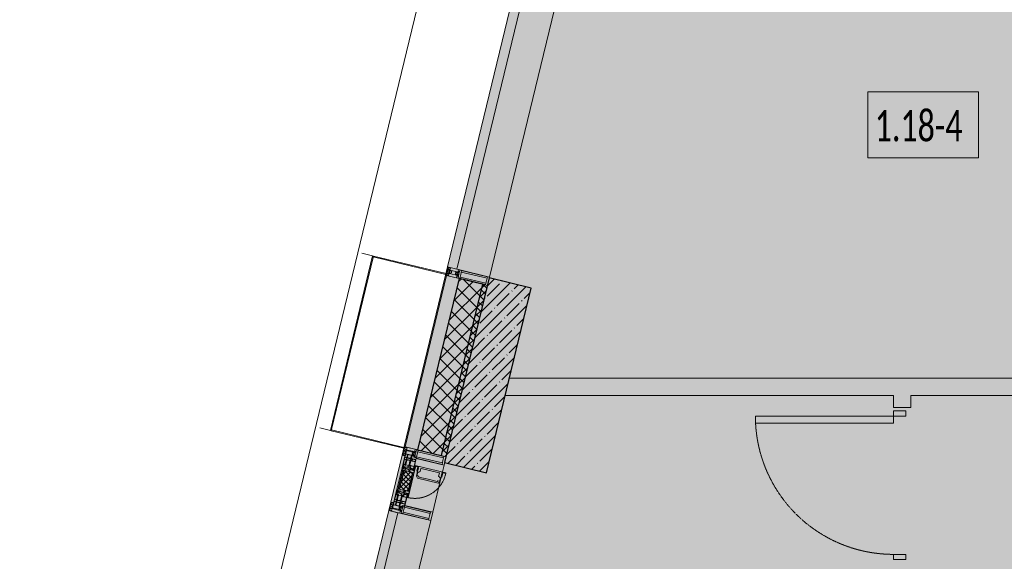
# Model space of a CAD drawing. Header units: millimetres. Extents: x -26897837 to 7466349, y -86687 to 22351.
# Tile 8 of 256: x 17719 to 23419, y -41689 to -38555. Entities that reach past the tile are written whole.
import ezdxf

# ---------------------------------------------------------------- set-up
doc = ezdxf.new("R2010")
doc.units = ezdxf.units.MM
doc.linetypes.add('-D1-02х01', pattern=[3, 2, -1])
for name, color, linetype, lineweight in [('_0', 7, 'Continuous', 13), ('A-010-A_ROOM', 7, 'Continuous', 18), ('A-200-M_WALL', 7, 'Continuous', 5), ('A-200-M_WALL_INT', 7, 'Continuous', 5), ('A-200-M_WALL_PAT', 7, 'Continuous', 5), ('A-214-M_CURT_WALL', 7, 'Continuous', 5), ('A-215-M_CURT_PANEL', 7, 'Continuous', 5), ('A-280-M_COLUMN', 7, 'Continuous', 5), ('A-314-M_WINDOW', 7, 'Continuous', 5), ('A-325-M_DOOR', 7, 'Continuous', 5), ('S-280-M_COLUMN', 7, 'Continuous', 5), ('Z-060-M_DETAIL', 7, 'Continuous', 5), ('Ограждение', 7, 'Continuous', 5), ('Поручни', 7, 'Continuous', 5)]:
    doc.layers.add(name, color=color, linetype=linetype, lineweight=lineweight)
doc.styles.add('Calibri Light_2', font='Calibri light.ttf', dxfattribs={"width": 0.7, "height": 250})

# ---------------------------------------------------------------- blocks, each defined once
blk = doc.blocks.new('System Panel - A_PAN_Glass-5794524-50_AS_Plan_13')
at = {"layer": 'A-215-M_CURT_PANEL'}
for p, q in [((925, 55), (-925, 55)), ((-925, 55), (-925, 0)), ((-925, 0), (925, 0)), ((925, 0), (925, 55))]:
    blk.add_line(p, q, dxfattribs=at)
blk = doc.blocks.new('Rectangular Mullion - R_StandardFrame_50Wx250H-3725803-50_AS_Plan_13')
at = {"layer": 'A-214-M_CURT_WALL'}
blk.add_line((-11858.8, 24972.1), (-11423.8, 26770.2), dxfattribs=at)
blk = doc.blocks.new('Rectangular Mullion - 50Wx250H-2623690-50_AS_Plan_13')
at = {"layer": 'Z-060-M_DETAIL'}
for p, q in [((-25, 65.2), (-25, 250)), ((-25, 250), (0, 250)), ((-23, 237.3), (0, 237.3)), ((-23, 237.3), (-23, 73.6)), ((-14.9, 84), (-14.9, 237.3)), ((25, 250), (0, 250)), ((23, 237.3), (0, 237.3)), ((14.9, 84), (14.9, 237.3)), ((23, 237.3), (23, 73.6)), ((25, 65.2), (25, 250)), ((-14, 65.2), (-25, 65.2)), ((0, 84), (-23, 84)), ((-0.5, 73.6), (-23, 73.6)), ((-14, 71.3), (-14, 65.2)), ((-10, 71.3), (-14, 71.3)), ((-10, 53), (-10, 71.3)), ((-7, 65.2), (-5.9, 67.3)), ((-7, 65.2), (-7, 54.7)), ((-4.1, 67.3), (-5.9, 67.3)), ((-4.1, 67.3), (-2.9, 65.1)), ((-2.9, 65.1), (-2.9, 54.6)), ((0, 84), (23, 84)), ((0.5, 73.6), (23, 73.6)), ((4.1, 67.3), (2.9, 65.1)), ((2.9, 65.1), (2.9, 54.6)), ((4.1, 67.3), (5.9, 67.3)), ((7, 65.2), (5.9, 67.3)), ((7, 65.2), (7, 54.7)), ((10, 71.3), (14, 71.3)), ((10, 53), (10, 71.3)), ((14, 71.3), (14, 65.2)), ((14, 65.2), (25, 65.2)), ((-23.8, 14.6), (-25, 14.2)), ((-25, 0), (-25, 14.2)), ((-22.3, 17), (-23.8, 17)), ((-23.8, 17), (-23.8, 14.6)), ((-22.5, 10.6), (-23.8, 14.6)), ((-22.5, 10.6), (-23.7, 9.9)), ((-23.7, 1.3), (-23.7, 9.9)), ((-23.7, 1.3), (-11.8, 1.3)), ((-23.2, 10.2), (-22.5, 8)), ((-22.5, 8), (-22.5, 4.5)), ((-21.3, 4.5), (-22.5, 4.5)), ((-22.3, 17), (-22.3, 16)), ((-22.3, 16), (-21.3, 16)), ((-19, 17.6), (-21.3, 16)), ((-21.3, 4.5), (-21.3, 6.5)), ((-21.3, 6.5), (-14.2, 6.5)), ((-18.4, 16.6), (-19, 17.6)), ((-7.4, 16.6), (-18.4, 16.6)), ((-14.2, 6.5), (-14.2, 4.5)), ((-13.2, 4.5), (-14.2, 4.5)), ((-13.2, 4.5), (-12.2, 7.2)), ((-12.7, 7.6), (-11.3, 11.4)), ((-12.7, 7.6), (-11.8, 6.9)), ((-12.2, 9), (-12.2, 14.8)), ((-12.2, 14.8), (0, 14.8)), ((-11.8, 1.3), (-11.8, 6.9)), ((-10.5, 11.2), (-11.3, 11.4)), ((-10.5, 1.5), (-10.5, 11.2)), ((-4.8, 1.5), (-10.5, 1.5)), ((-8.7, 53), (-10, 53)), ((-10, 53), (-10, 17)), ((-10, 17), (-7.5, 17)), ((-8.7, 53), (-7, 54.7)), ((-8.5, 23), (-1.5, 30)), ((-8.5, 18.5), (-8.5, 23)), ((-7.5, 18.5), (-8.5, 18.5)), ((-7.5, 17), (-7.5, 18.5)), ((-7.4, 18), (-7.4, 16.6)), ((-2.6, 18), (-7.4, 18)), ((0, 8), (-4.8, 8)), ((-4.8, 1.5), (-4.8, 8)), ((-1.3, 53), (-2.9, 54.6)), ((-2.6, 18), (-2.6, 16.8)), ((-2.6, 16.8), (0, 16.8)), ((-1.5, 30), (0, 30)), ((0, 53), (-1.3, 53)), ((0, 53), (1.3, 53)), ((1.5, 30), (0, 30)), ((2.6, 16.8), (0, 16.8)), ((0, 14.8), (0, 16.8)), ((0, 14.8), (0, 16.8)), ((12.2, 14.8), (0, 14.8)), ((0, 0), (0, 8)), ((0, 8), (4.8, 8)), ((0, 0), (0, 8)), ((1.3, 53), (2.9, 54.6)), ((8.5, 23), (1.5, 30)), ((2.6, 18), (2.6, 16.8)), ((2.6, 18), (7.4, 18)), ((4.8, 1.5), (4.8, 8)), ((4.8, 1.5), (10.5, 1.5)), ((8.7, 53), (7, 54.7)), ((7.4, 18), (7.4, 16.6)), ((7.4, 16.6), (18.4, 16.6)), ((7.5, 18.5), (8.5, 18.5)), ((7.5, 17), (7.5, 18.5)), ((10, 17), (7.5, 17)), ((8.5, 18.5), (8.5, 23)), ((8.7, 53), (10, 53)), ((10, 53), (10, 17)), ((10.5, 11.2), (11.3, 11.4)), ((10.5, 1.5), (10.5, 11.2)), ((12.7, 7.6), (11.3, 11.4)), ((12.7, 7.6), (11.8, 6.9)), ((11.8, 1.3), (11.8, 6.9)), ((23.7, 1.3), (11.8, 1.3)), ((12.2, 9), (12.2, 14.8)), ((13.2, 4.5), (12.2, 7.2)), ((13.2, 4.5), (14.2, 4.5)), ((21.3, 6.5), (14.2, 6.5)), ((14.2, 6.5), (14.2, 4.5)), ((18.4, 16.6), (19, 17.6)), ((19, 17.6), (21.3, 16)), ((22.3, 16), (21.3, 16)), ((21.3, 4.5), (21.3, 6.5)), ((21.3, 4.5), (22.5, 4.5)), ((22.3, 17), (22.3, 16)), ((22.3, 17), (23.8, 17)), ((22.5, 10.6), (23.8, 14.6)), ((22.5, 10.6), (23.7, 9.9)), ((23.2, 10.2), (22.5, 8)), ((22.5, 8), (22.5, 4.5)), ((23.7, 1.3), (23.7, 9.9)), ((23.8, 17), (23.8, 14.6)), ((23.8, 14.6), (25, 14.2)), ((25, 0), (25, 14.2)), ((-25, 0), (0, 0)), ((25, 0), (0, 0))]:
    blk.add_line(p, q, dxfattribs=at)
for centre, start, end in [((-0.5, 73.1), 360, 90), ((0.5, 73.1), 90, 180)]:
    blk.add_arc(centre, 0.5, start, end, dxfattribs=at)
blk = doc.blocks.new('Rectangular Mullion - R_StandardFrame_50Wx250H-3812575-50_AS_Plan_13')
at = {"layer": 'A-214-M_CURT_WALL', "lineweight": 9}
for p, q in [((-50, -250), (-50, 0)), ((-50, 0), (0, 0)), ((0, 0), (0, -250)), ((0, -250), (-50, -250))]:
    blk.add_line(p, q, dxfattribs=at)
blk = doc.blocks.new('A_PAN_Створка - 383мм-V40-50_AS_Plan_13')
at = {"layer": 'A-215-M_CURT_PANEL'}
h = blk.add_hatch(dxfattribs=at)
h.set_pattern_fill('FP_44', color=256, style=0, pattern_type=2)
h.set_pattern_definition([(328.6, (-3723.403, -17648.281), (10.420193, 17.071016), []), (58.6, (-3723.403, -17648.281), (-17.071016, 10.420193), [])])
h.paths.add_polyline_path([(-54.6, -81.8), (-53.6, -82.7), (54.6, -81.8), (54.6, -63.4), (57.2, -60.8), (57.2, -36.4), (54.9, -34.1), (54.5, -31.8), (-54.5, -31.8), (-54.9, -34.1), (-57.2, -36.4), (-57.2, -60.8), (-54.6, -63.4)])
at = {"layer": 'A-314-M_WINDOW'}
for p, q in [((-67.9, -17), (-171, -17)), ((-171, -17), (-171, -57)), ((-171, -18.5), (-153.5, -18.5)), ((-171, -55.5), (-152, -55.5)), ((-153.5, -18.5), (-152, -20)), ((-152, -20), (-152, -73.5)), ((-150.5, -17), (-150.5, -29.4)), ((-132.4, -18.6), (-150.5, -18.6)), ((-150.5, -29.4), (-132.4, -29.4)), ((-150.5, -33.6), (-150.5, -68)), ((-136.3, -33.6), (-150.5, -33.6)), ((-136.4, -52.4), (-150.5, -52.4)), ((-150.5, -56.6), (-132.4, -56.6)), ((-137.2, -31), (-135.8, -35)), ((-132.5, -31), (-137.2, -31)), ((-137.2, -54.8), (-135.8, -50.8)), ((-132.5, -54.8), (-137.2, -54.8)), ((-132.1, -36.8), (-135.8, -35)), ((-132.1, -49), (-135.8, -50.8)), ((-132.5, -31.9), (-133.4, -33.7)), ((-133.4, -33.7), (-130.1, -35.3)), ((-133.4, -52), (-130.1, -50.4)), ((-132.5, -53.8), (-133.4, -52)), ((-132.5, -31.9), (-132.5, -31)), ((-132.5, -53.8), (-132.5, -54.8)), ((-132.4, -29.4), (-132.4, -18.6)), ((-132.4, -56.6), (-132.4, -82.5)), ((-132.1, -49), (-132.1, -36.8)), ((-131, -18.2), (-131, -29.5)), ((-120.8, -18.2), (-131, -18.2)), ((-131, -29.5), (-120.8, -29.5)), ((-131, -30.9), (-131, -33)), ((-120.8, -30.9), (-131, -30.9)), ((-129.4, -34.6), (-131, -33)), ((-129.4, -51.1), (-131, -52.7)), ((-131, -55.1), (-131, -52.7)), ((-120.8, -55.1), (-131, -55.1)), ((-131, -56.5), (-131, -62.6)), ((-131, -56.5), (-120.8, -56.5)), ((-130.1, -35.3), (-129.4, -34.6)), ((-130.1, -35.3), (-130.1, -50.4)), ((-130.1, -50.4), (-129.4, -51.1)), ((-122.4, -34.6), (-120.8, -33)), ((-121.7, -35.3), (-122.4, -34.6)), ((-121.7, -50.4), (-122.4, -51.1)), ((-122.4, -51.1), (-120.8, -52.7)), ((-118.4, -33.7), (-121.7, -35.3)), ((-121.7, -35.3), (-121.7, -50.4)), ((-118.4, -52), (-121.7, -50.4)), ((-120.8, -18.2), (-120.8, -29.5)), ((-120.8, -30.9), (-120.8, -33)), ((-120.8, -55.1), (-120.8, -52.7)), ((-120.8, -56.5), (-120.8, -62.6)), ((-119.7, -36.8), (-115.9, -35)), ((-119.7, -49), (-119.7, -36.8)), ((-119.7, -49), (-115.9, -50.8)), ((-119.3, -18.6), (-92.5, -18.6)), ((-119.3, -29.4), (-119.3, -18.6)), ((-92.5, -29.4), (-119.3, -29.4)), ((-119.3, -31), (-114.6, -31)), ((-119.3, -31.9), (-119.3, -31)), ((-119.3, -31.9), (-118.4, -33.7)), ((-119.3, -53.8), (-118.4, -52)), ((-119.3, -53.8), (-119.3, -54.8)), ((-119.3, -54.8), (-114.6, -54.8)), ((-119.3, -56.6), (-119.3, -82.5)), ((-92.5, -56.6), (-119.3, -56.6)), ((-114.6, -31), (-115.9, -35)), ((-114.6, -54.8), (-115.9, -50.8)), ((-94.1, -33.5), (-115.4, -33.5)), ((-94.1, -52.5), (-115.3, -52.5)), ((-89.9, -35.1), (-94.1, -33.5)), ((-89.9, -50.9), (-94.1, -52.5)), ((-92.5, -18.6), (-92.5, -29.4)), ((-92.5, -56.6), (-92.5, -82.5)), ((-90.8, -18.5), (-90.8, -29.4)), ((-87.3, -18.5), (-90.8, -18.5)), ((-90.8, -29.4), (-85.9, -29.4)), ((-90.8, -56.6), (-85.9, -56.6)), ((-90.8, -62.7), (-90.8, -56.6)), ((-89.9, -32.5), (-89.9, -35.1)), ((-85.9, -32.5), (-89.9, -32.5)), ((-89.9, -35.1), (-89.9, -50.9)), ((-89.9, -52.2), (-89.9, -50.9)), ((-89.9, -52.2), (-88.6, -53.5)), ((-85.9, -53.5), (-88.6, -53.5)), ((-87.3, -20.4), (-87.3, -18.5)), ((-87.3, -20.4), (-87.3, -21.9)), ((-84.8, -20.4), (-87.3, -20.4)), ((-87.3, -21.9), (-85.9, -21.9)), ((-85.9, -18.2), (-85.9, -20.4)), ((-75.9, -18.2), (-85.9, -18.2)), ((-85.9, -21.9), (-85.9, -29.4)), ((-85.9, -29.4), (-85.9, -32.5)), ((-85.9, -53.5), (-78, -45.6)), ((-85.9, -56.6), (-85.9, -53.5)), ((-83.4, -20.4), (-84.8, -20.4)), ((-70, -33.8), (-83.4, -20.4)), ((-78, -84), (-78, -23.5)), ((-78, -23.5), (-67.9, -23.5)), ((-78, -36.8), (-70, -36.8)), ((-78, -45.6), (-78, -36.8)), ((-75.9, -21.5), (-75.9, -18.2)), ((-75.9, -21.5), (-75.9, -23.5)), ((-74.9, -21.5), (-75.9, -21.5)), ((-75.9, -23.5), (-73, -23.5)), ((-74.9, -17.9), (-74.9, -21.5)), ((-68.9, -17.9), (-74.9, -17.9)), ((-67.2, -29.3), (-73, -23.5)), ((-61.4, -23.5), (-70, -32.1)), ((-70, -32.1), (-70, -62.5)), ((-70, -36.8), (-70, -33.8)), ((-68.9, -21.5), (-68.9, -17.9)), ((-67.9, -21.5), (-68.9, -21.5)), ((67.9, -17), (-67.9, -17)), ((-61.4, -23.5), (-67.9, -17)), ((-67.9, -17), (-67.9, -23.5)), ((-67.9, -17), (67.9, -17)), ((-67.9, -21.5), (-67.9, -23.5)), ((-67.9, -23.5), (-64.6, -26.8)), ((-67.9, -23.5), (-64.6, -26.8)), ((-64.6, -26.8), (-67.2, -29.3)), ((-64.6, -26.8), (-61.4, -23.5)), ((61.4, -23.5), (-61.4, -23.5)), ((67.9, -17), (61.4, -23.5)), ((70, -32.1), (61.4, -23.5)), ((61.4, -23.5), (64.6, -26.8)), ((67.9, -23.5), (64.6, -26.8)), ((64.6, -26.8), (67.9, -23.5)), ((64.6, -26.8), (67.2, -29.3)), ((67.2, -29.3), (73, -23.5)), ((67.9, -23.5), (67.9, -17)), ((171, -17), (67.9, -17)), ((67.9, -21.5), (67.9, -23.5)), ((67.9, -21.5), (68.9, -21.5)), ((67.9, -23.5), (78, -23.5)), ((68.9, -17.9), (74.9, -17.9)), ((68.9, -21.5), (68.9, -17.9)), ((70, -33.8), (83.4, -20.4)), ((70, -62.5), (70, -32.1)), ((70, -36.8), (70, -33.8)), ((78, -36.8), (70, -36.8)), ((75.9, -23.5), (73, -23.5)), ((74.9, -17.9), (74.9, -21.5)), ((74.9, -21.5), (75.9, -21.5)), ((75.9, -18.2), (85.9, -18.2)), ((75.9, -21.5), (75.9, -18.2)), ((75.9, -21.5), (75.9, -23.5)), ((78, -23.5), (78, -84)), ((78, -45.6), (78, -36.8)), ((85.9, -53.5), (78, -45.6)), ((83.4, -20.4), (84.8, -20.4)), ((84.8, -20.4), (87.3, -20.4)), ((85.9, -18.2), (85.9, -20.4)), ((85.9, -21.9), (85.9, -29.4)), ((87.3, -21.9), (85.9, -21.9)), ((85.9, -29.4), (85.9, -32.5)), ((90.8, -29.4), (85.9, -29.4)), ((85.9, -32.5), (89.9, -32.5)), ((85.9, -53.5), (88.6, -53.5)), ((85.9, -56.6), (85.9, -53.5)), ((90.8, -56.6), (85.9, -56.6)), ((87.3, -18.5), (90.8, -18.5)), ((87.3, -20.4), (87.3, -18.5)), ((87.3, -20.4), (87.3, -21.9)), ((89.9, -52.2), (88.6, -53.5)), ((89.9, -32.5), (89.9, -35.1)), ((89.9, -35.1), (94.1, -33.5)), ((89.9, -35.1), (89.9, -50.9)), ((89.9, -50.9), (94.1, -52.5)), ((89.9, -52.2), (89.9, -50.9)), ((90.8, -18.5), (90.8, -29.4)), ((90.8, -62.7), (90.8, -56.6)), ((92.5, -18.6), (92.5, -29.4)), ((119.3, -18.6), (92.5, -18.6)), ((92.5, -29.4), (119.3, -29.4)), ((92.5, -56.6), (119.3, -56.6)), ((92.5, -56.6), (92.5, -82.5)), ((94.1, -33.5), (115.4, -33.5)), ((94.1, -52.5), (115.3, -52.5)), ((114.6, -31), (115.9, -35)), ((119.3, -31), (114.6, -31)), ((114.6, -54.8), (115.9, -50.8)), ((119.3, -54.8), (114.6, -54.8)), ((119.7, -36.8), (115.9, -35)), ((119.7, -49), (115.9, -50.8)), ((119.3, -31.9), (118.4, -33.7)), ((118.4, -33.7), (121.7, -35.3)), ((118.4, -52), (121.7, -50.4)), ((119.3, -53.8), (118.4, -52)), ((119.3, -29.4), (119.3, -18.6)), ((119.3, -31.9), (119.3, -31)), ((119.3, -53.8), (119.3, -54.8)), ((119.3, -56.6), (119.3, -82.5)), ((119.7, -49), (119.7, -36.8)), ((120.8, -18.2), (120.8, -29.5)), ((120.8, -18.2), (131, -18.2)), ((131, -29.5), (120.8, -29.5)), ((120.8, -30.9), (120.8, -33)), ((120.8, -30.9), (131, -30.9)), ((122.4, -34.6), (120.8, -33)), ((122.4, -51.1), (120.8, -52.7)), ((120.8, -55.1), (120.8, -52.7)), ((120.8, -55.1), (131, -55.1)), ((120.8, -56.5), (120.8, -62.6)), ((131, -56.5), (120.8, -56.5)), ((121.7, -35.3), (122.4, -34.6)), ((121.7, -35.3), (121.7, -50.4)), ((121.7, -50.4), (122.4, -51.1)), ((129.4, -34.6), (131, -33)), ((130.1, -35.3), (129.4, -34.6)), ((130.1, -50.4), (129.4, -51.1)), ((129.4, -51.1), (131, -52.7)), ((133.4, -33.7), (130.1, -35.3)), ((130.1, -35.3), (130.1, -50.4)), ((133.4, -52), (130.1, -50.4)), ((131, -18.2), (131, -29.5)), ((131, -30.9), (131, -33)), ((131, -55.1), (131, -52.7)), ((131, -56.5), (131, -62.6)), ((132.1, -36.8), (135.8, -35)), ((132.1, -49), (132.1, -36.8)), ((132.1, -49), (135.8, -50.8)), ((132.4, -18.6), (150.5, -18.6)), ((132.4, -29.4), (132.4, -18.6)), ((150.5, -29.4), (132.4, -29.4)), ((150.5, -56.6), (132.4, -56.6)), ((132.4, -56.6), (132.4, -82.5)), ((132.5, -31), (137.2, -31)), ((132.5, -31.9), (132.5, -31)), ((132.5, -31.9), (133.4, -33.7)), ((132.5, -53.8), (133.4, -52)), ((132.5, -53.8), (132.5, -54.8)), ((132.5, -54.8), (137.2, -54.8)), ((137.2, -31), (135.8, -35)), ((137.2, -54.8), (135.8, -50.8)), ((136.3, -33.6), (150.5, -33.6)), ((136.4, -52.4), (150.5, -52.4)), ((150.5, -17), (150.5, -29.4)), ((150.5, -33.6), (150.5, -68)), ((153.5, -18.5), (152, -20)), ((152, -20), (152, -73.5)), ((171, -55.5), (152, -55.5)), ((171, -18.5), (153.5, -18.5)), ((171, -57), (171, -17)), ((-171, -57), (-156, -57)), ((-153, -60), (-153, -73.5)), ((-153, -73.5), (-150, -73.5)), ((-150.5, -68), (-143.5, -68)), ((-150.5, -69.5), (-150.5, -73.5)), ((-145, -69.5), (-150.5, -69.5)), ((-150, -73.5), (-150, -84)), ((-150, -84), (-78, -84)), ((-148.5, -81), (-148.5, -82.5)), ((-143.5, -81), (-148.5, -81)), ((-148.5, -82.5), (-132.4, -82.5)), ((-145, -69.5), (-145, -79.5)), ((-143.5, -68), (-143.5, -81)), ((-120.8, -62.6), (-131, -62.6)), ((-131, -64.6), (-120.8, -64.6)), ((-131, -82.5), (-131, -64.6)), ((-131, -82.5), (-120.8, -82.5)), ((-120.8, -82.5), (-120.8, -64.6)), ((-119.3, -82.5), (-92.5, -82.5)), ((-73.9, -87.5), (-91.5, -87.5)), ((-91.5, -87.5), (-91.5, -92)), ((-91.5, -92), (91.5, -92)), ((-80.4, -62.7), (-90.8, -62.7)), ((-90.8, -64.6), (-90.8, -82.5)), ((-80.1, -64.6), (-90.8, -64.6)), ((-90.8, -82.5), (-79.5, -82.5)), ((-78, -84), (-85, -84)), ((-85, -84), (-85, -87.5)), ((-85, -87.5), (-78, -87.5)), ((-80.4, -61.1), (-80.4, -62.7)), ((-78, -61.1), (-80.4, -61.1)), ((-80.1, -66.1), (-80.1, -64.6)), ((-78, -66.1), (-80.1, -66.1)), ((-79.5, -80.6), (-78, -80.6)), ((-79.5, -82.5), (-79.5, -80.6)), ((-78, -66.1), (-78, -61.1)), ((-78, -87.5), (-78, -84)), ((-78, -84), (-73.9, -84)), ((-70, -62.5), (-73.9, -62.5)), ((-73.9, -62.5), (-73.9, -87.5)), ((73.9, -62.5), (70, -62.5)), ((73.9, -87.5), (73.9, -62.5)), ((73.9, -84), (78, -84)), ((91.5, -87.5), (73.9, -87.5)), ((78, -61.1), (80.4, -61.1)), ((78, -66.1), (78, -61.1)), ((78, -66.1), (80.1, -66.1)), ((79.5, -80.6), (78, -80.6)), ((78, -87.5), (78, -84)), ((78, -84), (85, -84)), ((78, -84), (150, -84)), ((85, -87.5), (78, -87.5)), ((79.5, -82.5), (79.5, -80.6)), ((90.8, -82.5), (79.5, -82.5)), ((80.1, -64.6), (90.8, -64.6)), ((80.1, -66.1), (80.1, -64.6)), ((80.4, -61.1), (80.4, -62.7)), ((80.4, -62.7), (90.8, -62.7)), ((85, -84), (85, -87.5)), ((90.8, -64.6), (90.8, -82.5)), ((91.5, -92), (91.5, -87.5)), ((119.3, -82.5), (92.5, -82.5)), ((120.8, -62.6), (131, -62.6)), ((120.8, -82.5), (120.8, -64.6)), ((131, -64.6), (120.8, -64.6)), ((131, -82.5), (120.8, -82.5)), ((131, -82.5), (131, -64.6)), ((148.5, -82.5), (132.4, -82.5)), ((143.5, -68), (143.5, -81)), ((150.5, -68), (143.5, -68)), ((143.5, -81), (148.5, -81)), ((145, -69.5), (150.5, -69.5)), ((145, -69.5), (145, -79.5)), ((148.5, -81), (148.5, -82.5)), ((150, -84), (150, -73.5)), ((150, -73.5), (153, -73.5)), ((150.5, -69.5), (150.5, -73.5)), ((153, -73.5), (153, -60)), ((156, -57), (171, -57))]:
    blk.add_line(p, q, dxfattribs=at)
for centre, start, end in [((-156, -60), 0, 90), ((156, -60), 90, 180)]:
    blk.add_arc(centre, 3, start, end, dxfattribs=at)
at = {"layer": 'A-314-M_WINDOW', "linetype": '-D1-02х01'}
blk.add_arc((91.4, -87.5), 183, 181.4091, 271.1445, dxfattribs=at)
at = {"layer": 'Z-060-M_DETAIL'}
for p, q in [((-70, -32.1), (-61.4, -23.5)), ((-70, -62.5), (-70, -32.1)), ((-67.8, -38.3), (-65.7, -37.4)), ((-67.8, -55.7), (-67.8, -38.3)), ((-66, -56.5), (-67.8, -55.7)), ((-66, -56.5), (-62, -59.1)), ((-65.7, -37.4), (-60.8, -34.7)), ((61.4, -23.5), (-61.4, -23.5)), ((-60.8, -34.7), (-57.3, -35.9)), ((-55.2, -33.8), (-57.3, -35.9)), ((-54.9, -34.1), (-57.2, -36.4)), ((-57.2, -36.4), (-57.2, -60.8)), ((-55.2, -33.8), (-54.8, -31.5)), ((-54.9, -25.8), (-53.9, -24.8)), ((-54.9, -29.5), (-54.9, -25.8)), ((-53.9, -30.5), (-54.9, -29.5)), ((-54.5, -31.8), (-54.9, -34.1)), ((0, -31.5), (-54.8, -31.5)), ((54.5, -31.8), (-54.5, -31.8)), ((-53.9, -24.8), (53.9, -24.8)), ((53.9, -30.5), (-53.9, -30.5)), ((0, -31.5), (54.8, -31.5)), ((54.9, -25.8), (53.9, -24.8)), ((53.9, -30.5), (54.9, -29.5)), ((54.9, -34.1), (54.5, -31.8)), ((55.2, -33.8), (54.8, -31.5)), ((54.9, -29.5), (54.9, -25.8)), ((57.2, -36.4), (54.9, -34.1)), ((55.2, -33.8), (57.3, -35.9)), ((57.2, -60.8), (57.2, -36.4)), ((60.8, -34.7), (57.3, -35.9)), ((65.7, -37.4), (60.8, -34.7)), ((70, -32.1), (61.4, -23.5)), ((66, -56.5), (62, -59.1)), ((67.8, -38.3), (65.7, -37.4)), ((66, -56.5), (67.8, -55.7)), ((67.8, -55.7), (67.8, -38.3)), ((70, -62.5), (70, -32.1)), ((-91.5, -87.5), (-73.9, -87.5)), ((-91.5, -92), (-91.5, -87.5)), ((-91.5, -92), (91.5, -92)), ((-83.4, -90.3), (-83.4, -87.5)), ((-83.4, -90.3), (-69.4, -90.3)), ((-73.9, -62.5), (-70, -62.5)), ((-73.9, -87.5), (-73.9, -62.5)), ((-69.4, -66.5), (-73.9, -66.5)), ((-73.9, -81.5), (-69.4, -81.5)), ((-69.4, -85.5), (-73.9, -85.5)), ((-69.4, -81.5), (-69.4, -66.5)), ((-69.4, -90.3), (-69.4, -85.5)), ((-61.7, -62.5), (-67.9, -62.5)), ((-67.9, -62.5), (-67.9, -89.3)), ((-67.9, -89.3), (-66.9, -90.3)), ((-66.9, -90.3), (-57.4, -90.3)), ((-62, -59.1), (-60.7, -61)), ((-61.7, -64.9), (-61.7, -62.5)), ((-60.1, -67.7), (-61.7, -64.9)), ((-60.7, -61), (-57.4, -61)), ((-56.4, -67.7), (-60.1, -67.7)), ((-57.4, -61), (-54.9, -63.5)), ((-57.4, -90.3), (-56.4, -89.4)), ((-57.2, -60.8), (-54.6, -63.4)), ((-56.4, -89.4), (-56.4, -67.7)), ((-54.9, -63.5), (-54.9, -81.9)), ((-54.9, -81.9), (-53.8, -83)), ((-54.9, -85.6), (-53.9, -84.6)), ((-54.9, -89.3), (-54.9, -85.6)), ((-53.9, -90.3), (-54.9, -89.3)), ((-54.6, -63.4), (-54.6, -81.8)), ((-54.6, -81.8), (-53.6, -82.7)), ((-53.9, -84.6), (53.9, -84.6)), ((53.9, -90.3), (-53.9, -90.3)), ((53.8, -83), (-53.8, -83)), ((-53.6, -82.7), (53.6, -82.7)), ((53.6, -82.7), (54.6, -81.8)), ((54.9, -81.9), (53.8, -83)), ((54.9, -85.6), (53.9, -84.6)), ((53.9, -90.3), (54.9, -89.3)), ((54.6, -63.4), (57.2, -60.8)), ((54.6, -81.8), (54.6, -63.4)), ((57.4, -61), (54.9, -63.5)), ((54.9, -63.5), (54.9, -81.9)), ((54.9, -89.3), (54.9, -85.6)), ((56.4, -67.7), (60.1, -67.7)), ((56.4, -89.4), (56.4, -67.7)), ((57.4, -90.3), (56.4, -89.4)), ((60.7, -61), (57.4, -61)), ((66.9, -90.3), (57.4, -90.3)), ((60.1, -67.7), (61.7, -64.9)), ((62, -59.1), (60.7, -61)), ((61.7, -62.5), (67.9, -62.5)), ((61.7, -64.9), (61.7, -62.5)), ((67.9, -89.3), (66.9, -90.3)), ((67.9, -62.5), (67.9, -89.3)), ((69.4, -66.5), (73.9, -66.5)), ((69.4, -81.5), (69.4, -66.5)), ((73.9, -81.5), (69.4, -81.5)), ((69.4, -85.5), (73.9, -85.5)), ((69.4, -90.3), (69.4, -85.5)), ((83.4, -90.3), (69.4, -90.3)), ((73.9, -62.5), (70, -62.5)), ((73.9, -87.5), (73.9, -62.5)), ((91.5, -87.5), (73.9, -87.5)), ((83.4, -90.3), (83.4, -87.5)), ((91.5, -92), (91.5, -87.5))]:
    blk.add_line(p, q, dxfattribs=at)
at = {"layer": 'Z-060-M_DETAIL', "color": 9, "true_color": 0xc8c8c8}
for p, q in [((39.7, -109), (31.1, -117.6)), ((70.1, -109), (39.7, -109)), ((45, -113.3), (42.3, -118.2)), ((45.9, -111.2), (45, -113.3)), ((63.3, -111.2), (45.9, -111.2)), ((64.1, -113), (63.3, -111.2)), ((64.1, -113), (66.7, -117)), ((70.1, -105.1), (70.1, -109)), ((95.1, -105.1), (70.1, -105.1)), ((74.1, -109.6), (74.1, -105.1)), ((89.1, -109.6), (74.1, -109.6)), ((89.1, -105.1), (89.1, -109.6)), ((93.1, -109.6), (93.1, -105.1)), ((97.9, -109.6), (93.1, -109.6)), ((95.1, -87.5), (95.1, -105.1)), ((99.6, -87.5), (95.1, -87.5)), ((97.9, -95.6), (95.1, -95.6)), ((97.9, -95.6), (97.9, -109.6)), ((99.6, -270.5), (99.6, -87.5)), ((31.1, -117.6), (31.1, -240.4)), ((41.4, -123.8), (39.1, -124.2)), ((39.1, -179), (39.1, -124.2)), ((41.4, -123.8), (43.5, -121.7)), ((42.3, -118.2), (43.5, -121.7)), ((66.7, -117), (68.6, -118.3)), ((68.6, -118.3), (68.6, -121.6)), ((68.6, -121.6), (71.1, -124.1)), ((71.1, -124.1), (89.5, -124.1)), ((89.5, -124.1), (90.6, -125.2)), ((90.6, -125.2), (90.6, -232.8)), ((39.1, -179), (39.1, -233.8)), ((39.7, -249), (31.1, -240.4)), ((41.4, -234.2), (39.1, -233.8)), ((70.1, -249), (39.7, -249)), ((41.4, -234.2), (43.5, -236.3)), ((42.3, -239.8), (43.5, -236.3)), ((45, -244.7), (42.3, -239.8)), ((45.9, -246.8), (45, -244.7)), ((63.3, -246.8), (45.9, -246.8)), ((64.1, -245), (63.3, -246.8)), ((64.1, -245), (66.7, -241)), ((66.7, -241), (68.6, -239.7)), ((68.6, -236.4), (71.1, -233.9)), ((68.6, -239.7), (68.6, -236.4)), ((70.1, -252.9), (70.1, -249)), ((95.1, -252.9), (70.1, -252.9)), ((71.1, -233.9), (89.5, -233.9)), ((74.1, -248.4), (74.1, -252.9)), ((89.1, -248.4), (74.1, -248.4)), ((89.1, -252.9), (89.1, -248.4)), ((89.5, -233.9), (90.6, -232.8)), ((93.1, -248.4), (93.1, -252.9)), ((97.9, -248.4), (93.1, -248.4)), ((95.1, -270.5), (95.1, -252.9)), ((97.9, -262.4), (95.1, -262.4)), ((99.6, -270.5), (95.1, -270.5)), ((97.9, -262.4), (97.9, -248.4))]:
    blk.add_line(p, q, dxfattribs=at)
blk = doc.blocks.new('Rectangular Mullion - R_StandardFrame_50Wx250H-V3-50_AS_Plan_13')
at = {"layer": 'A-214-M_CURT_WALL'}
for p, q in [((37450, 15934.9), (37450, 16145)), ((37700, 15865), (37700, 16145)), ((37450, 15865), (37450, 15905.4))]:
    blk.add_line(p, q, dxfattribs=at)
blk = doc.blocks.new('Rectangular Mullion - 50Wx250H-V1-50_AS_Plan_13')
at = {"layer": 'Z-060-M_DETAIL'}
for p, q in [((-25, 84), (-25, 250)), ((-25, 250), (0, 250)), ((-23, 237.3), (0, 237.3)), ((-23, 237.3), (-23, 84)), ((-14.9, 84), (-14.9, 237.3)), ((25, 250), (0, 250)), ((23, 237.3), (0, 237.3)), ((14.9, 84), (14.9, 237.3)), ((23, 237.3), (23, 73.6)), ((25, 65.2), (25, 250)), ((0, 84), (-15, 84)), ((-0.5, 73.6), (-15, 73.6)), ((-10, 71.3), (-12, 71.3)), ((-10, 57.4), (-10, 71.3)), ((-7, 65.2), (-5.9, 67.3)), ((-7, 65.2), (-7, 57)), ((-4.1, 67.3), (-5.9, 67.3)), ((-4.1, 67.3), (-2.9, 65.1)), ((-2.9, 65.1), (-2.9, 57)), ((0, 84), (23, 84)), ((0.5, 73.6), (23, 73.6)), ((4.1, 67.3), (2.9, 65.1)), ((2.9, 65.1), (2.9, 57)), ((4.1, 67.3), (5.9, 67.3)), ((7, 65.2), (5.9, 67.3)), ((7, 65.2), (7, 54.7)), ((10, 71.3), (14, 71.3)), ((10, 53), (10, 71.3)), ((14, 71.3), (14, 65.2)), ((14, 65.2), (25, 65.2)), ((-23.8, 14.6), (-25, 14.2)), ((-25, 0), (-25, 14.2)), ((-23.8, 17), (-23.8, 14.6)), ((-22.5, 10.6), (-23.8, 14.6)), ((-22.5, 10.6), (-23.7, 9.9)), ((-23.7, 1.3), (-23.7, 9.9)), ((-23.7, 1.3), (-11.8, 1.3)), ((-23.2, 10.2), (-22.5, 8)), ((-22.5, 8), (-22.5, 4.5)), ((-21.3, 4.5), (-22.5, 4.5)), ((-22.3, 17), (-22.3, 16)), ((-22.3, 16), (-21.3, 16)), ((-19.9, 17), (-21.3, 16)), ((-21.3, 4.5), (-21.3, 6.5)), ((-21.3, 6.5), (-14.2, 6.5)), ((-7.4, 16.6), (-18.4, 16.6)), ((-14.2, 6.5), (-14.2, 4.5)), ((-13.2, 4.5), (-14.2, 4.5)), ((-13.2, 4.5), (-12.2, 7.2)), ((-12.7, 7.6), (-11.3, 11.4)), ((-12.7, 7.6), (-11.8, 6.9)), ((-12.2, 9), (-12.2, 14.8)), ((-12.2, 14.8), (0, 14.8)), ((-11.8, 1.3), (-11.8, 6.9)), ((-10.5, 11.2), (-11.3, 11.4)), ((-10.5, 1.5), (-10.5, 11.2)), ((-4.8, 1.5), (-10.5, 1.5)), ((0, 8), (-4.8, 8)), ((-4.8, 1.5), (-4.8, 8)), ((-2.6, 16.8), (0, 16.8)), ((2.6, 16.8), (0, 16.8)), ((0, 14.8), (0, 16.8)), ((0, 14.8), (0, 16.8)), ((12.2, 14.8), (0, 14.8)), ((0, 0), (0, 8)), ((0, 8), (4.8, 8)), ((0, 0), (0, 8)), ((4.8, 1.5), (4.8, 8)), ((4.8, 1.5), (10.5, 1.5)), ((8.5, 23), (6, 25.5)), ((6, 18), (7.4, 18)), ((8.7, 53), (7, 54.7)), ((7.4, 18), (7.4, 16.6)), ((7.4, 16.6), (18.4, 16.6)), ((7.5, 18.5), (8.5, 18.5)), ((7.5, 17), (7.5, 18.5)), ((10, 17), (7.5, 17)), ((8.5, 18.5), (8.5, 23)), ((8.7, 53), (10, 53)), ((10, 53), (10, 17)), ((10.5, 11.2), (11.3, 11.4)), ((10.5, 1.5), (10.5, 11.2)), ((12.7, 7.6), (11.3, 11.4)), ((12.7, 7.6), (11.8, 6.9)), ((11.8, 1.3), (11.8, 6.9)), ((23.7, 1.3), (11.8, 1.3)), ((12.2, 9), (12.2, 14.8)), ((13.2, 4.5), (12.2, 7.2)), ((13.2, 4.5), (14.2, 4.5)), ((21.3, 6.5), (14.2, 6.5)), ((14.2, 6.5), (14.2, 4.5)), ((18.4, 16.6), (19, 17.6)), ((19, 17.6), (21.3, 16)), ((22.3, 16), (21.3, 16)), ((21.3, 4.5), (21.3, 6.5)), ((21.3, 4.5), (22.5, 4.5)), ((22.3, 17), (22.3, 16)), ((22.3, 17), (23.8, 17)), ((22.5, 10.6), (23.8, 14.6)), ((22.5, 10.6), (23.7, 9.9)), ((23.2, 10.2), (22.5, 8)), ((22.5, 8), (22.5, 4.5)), ((23.7, 1.3), (23.7, 9.9)), ((23.8, 17), (23.8, 14.6)), ((23.8, 14.6), (25, 14.2)), ((25, 0), (25, 14.2)), ((-25, 0), (0, 0)), ((25, 0), (0, 0))]:
    blk.add_line(p, q, dxfattribs=at)
for centre, start, end in [((-0.5, 73.1), 360, 90), ((0.5, 73.1), 90, 180)]:
    blk.add_arc(centre, 0.5, start, end, dxfattribs=at)
blk = doc.blocks.new('Rectangular Mullion - R_StandardFrame_50Wx250H-V16-50_AS_Plan_13')
at = {"layer": 'A-214-M_CURT_WALL', "lineweight": 9}
for p, q in [((-25, -17), (-25, 0)), ((-25, 0), (25, 0)), ((25, 0), (25, -250)), ((-25, -250), (-25, -84)), ((25, -250), (-25, -250))]:
    blk.add_line(p, q, dxfattribs=at)
blk = doc.blocks.new('Rectangular Mullion - 50Wx250H-V26-50_AS_Plan_13')
at = {"layer": 'Z-060-M_DETAIL'}
for p, q in [((-25, 65.2), (-25, 250)), ((-25, 250), (0, 250)), ((-23, 237.3), (0, 237.3)), ((-23, 237.3), (-23, 73.6)), ((-14.9, 84), (-14.9, 237.3)), ((25, 250), (0, 250)), ((23, 237.3), (0, 237.3)), ((14.9, 84), (14.9, 237.3)), ((23, 237.3), (23, 84)), ((25, 84), (25, 250)), ((-14, 65.2), (-25, 65.2)), ((0, 84), (-23, 84)), ((-0.5, 73.6), (-23, 73.6)), ((-14, 71.3), (-14, 65.2)), ((-10, 71.3), (-14, 71.3)), ((-10, 53), (-10, 71.3)), ((-7, 65.2), (-5.9, 67.3)), ((-7, 65.2), (-7, 54.7)), ((-4.1, 67.3), (-5.9, 67.3)), ((-4.1, 67.3), (-2.9, 65.1)), ((-2.9, 65.1), (-2.9, 57)), ((0, 84), (15, 84)), ((0.5, 73.6), (15, 73.6)), ((4.1, 67.3), (2.9, 65.1)), ((2.9, 65.1), (2.9, 57)), ((4.1, 67.3), (5.9, 67.3)), ((7, 65.2), (5.9, 67.3)), ((7, 65.2), (7, 57)), ((10, 71.3), (12, 71.3)), ((10, 57.4), (10, 71.3)), ((-23.8, 14.6), (-25, 14.2)), ((-25, 0), (-25, 14.2)), ((-22.3, 17), (-23.8, 17)), ((-23.8, 17), (-23.8, 14.6)), ((-22.5, 10.6), (-23.8, 14.6)), ((-22.5, 10.6), (-23.7, 9.9)), ((-23.7, 1.3), (-23.7, 9.9)), ((-23.7, 1.3), (-11.8, 1.3)), ((-23.2, 10.2), (-22.5, 8)), ((-22.5, 8), (-22.5, 4.5)), ((-21.3, 4.5), (-22.5, 4.5)), ((-22.3, 17), (-22.3, 16)), ((-22.3, 16), (-21.3, 16)), ((-19, 17.6), (-21.3, 16)), ((-21.3, 4.5), (-21.3, 6.5)), ((-21.3, 6.5), (-14.2, 6.5)), ((-18.4, 16.6), (-19, 17.6)), ((-7.4, 16.6), (-18.4, 16.6)), ((-14.2, 6.5), (-14.2, 4.5)), ((-13.2, 4.5), (-14.2, 4.5)), ((-13.2, 4.5), (-12.2, 7.2)), ((-12.7, 7.6), (-11.3, 11.4)), ((-12.7, 7.6), (-11.8, 6.9)), ((-12.2, 9), (-12.2, 14.8)), ((-12.2, 14.8), (0, 14.8)), ((-11.8, 1.3), (-11.8, 6.9)), ((-10.5, 11.2), (-11.3, 11.4)), ((-10.5, 1.5), (-10.5, 11.2)), ((-4.8, 1.5), (-10.5, 1.5)), ((-8.7, 53), (-10, 53)), ((-10, 53), (-10, 17)), ((-10, 17), (-7.5, 17)), ((-8.7, 53), (-7, 54.7)), ((-8.5, 23), (-6, 25.5)), ((-8.5, 18.5), (-8.5, 23)), ((-7.5, 18.5), (-8.5, 18.5)), ((-7.5, 17), (-7.5, 18.5)), ((-7.4, 18), (-7.4, 16.6)), ((-6, 18), (-7.4, 18)), ((0, 8), (-4.8, 8)), ((-4.8, 1.5), (-4.8, 8)), ((-2.6, 16.8), (0, 16.8)), ((2.6, 16.8), (0, 16.8)), ((0, 14.8), (0, 16.8)), ((0, 14.8), (0, 16.8)), ((12.2, 14.8), (0, 14.8)), ((0, 0), (0, 8)), ((0, 8), (4.8, 8)), ((0, 0), (0, 8)), ((4.8, 1.5), (4.8, 8)), ((4.8, 1.5), (10.5, 1.5)), ((7.4, 16.6), (18.4, 16.6)), ((10.5, 11.2), (11.3, 11.4)), ((10.5, 1.5), (10.5, 11.2)), ((12.7, 7.6), (11.3, 11.4)), ((12.7, 7.6), (11.8, 6.9)), ((11.8, 1.3), (11.8, 6.9)), ((23.7, 1.3), (11.8, 1.3)), ((12.2, 9), (12.2, 14.8)), ((13.2, 4.5), (12.2, 7.2)), ((13.2, 4.5), (14.2, 4.5)), ((21.3, 6.5), (14.2, 6.5)), ((14.2, 6.5), (14.2, 4.5)), ((19.9, 17), (21.3, 16)), ((22.3, 16), (21.3, 16)), ((21.3, 4.5), (21.3, 6.5)), ((21.3, 4.5), (22.5, 4.5)), ((22.3, 17), (22.3, 16)), ((22.5, 10.6), (23.8, 14.6)), ((22.5, 10.6), (23.7, 9.9)), ((23.2, 10.2), (22.5, 8)), ((22.5, 8), (22.5, 4.5)), ((23.7, 1.3), (23.7, 9.9)), ((23.8, 17), (23.8, 14.6)), ((23.8, 14.6), (25, 14.2)), ((25, 0), (25, 14.2)), ((-25, 0), (0, 0)), ((25, 0), (0, 0))]:
    blk.add_line(p, q, dxfattribs=at)
for centre, start, end in [((-0.5, 73.1), 360, 90), ((0.5, 73.1), 90, 180)]:
    blk.add_arc(centre, 0.5, start, end, dxfattribs=at)
blk = doc.blocks.new('Rectangular Mullion - R_StandardFrame_50Wx250H-3548768-50_AS_Plan_13')
at = {"layer": 'A-214-M_CURT_WALL', "lineweight": 9}
for p, q in [((0, 0), (-50, 0)), ((-50, 0), (-50, -17)), ((0, -250), (0, 0)), ((-50, -84), (-50, -250)), ((-50, -250), (0, -250))]:
    blk.add_line(p, q, dxfattribs=at)
blk = doc.blocks.new('Ограждение - Ограждение-5498633-50_AS_Plan_13')
at = {"layer": 'Поручни'}
blk.add_line((-48326.5, 30145), (-55947.2, -1355), dxfattribs=at)
blk = doc.blocks.new('RST_AR_KMN_R22_B1_FCD_rvt-1-50_AS_Plan_13')
at = {"layer": 'A-200-M_WALL_PAT'}
h = blk.add_hatch(dxfattribs=at)
h.set_pattern_fill('FP_4', color=256, style=0, pattern_type=2)
h.set_pattern_definition([(45, (0, 0), (-42.4264, 42.4264), []), (135, (0, 0), (-42.4264, -42.4264), [])])
h.paths.add_polyline_path([(-16019.4, 7901.8), (-15779.6, 8893.2), (-15915.6, 8926.1), (-16155.5, 7934.7)])
h = blk.add_hatch(dxfattribs=at)
h.set_pattern_fill('FP_3', color=256, style=0, pattern_type=2)
h.set_pattern_definition([(45, (0, 0), (-21.213203, 21.213203), []), (135, (0, 0), (-21.213203, -21.213203), [])])
h.paths.add_polyline_path([(-15990.2, 7894.7), (-15750.4, 8886.1), (-15779.6, 8893.2), (-16019.4, 7901.8)])
at = {"layer": 'A-200-M_WALL'}
for p, q in [((-15993.4, 8944.9), (-16233.2, 7953.5)), ((-15988.5, 8943.8), (-16228.4, 7952.4)), ((-15988.5, 8943.8), (-15993.4, 8944.9)), ((-15915.6, 8926.1), (-15988.5, 8943.8)), ((-15750.4, 8886.1), (-15779.6, 8893.2)), ((-15990.2, 7894.7), (-15750.4, 8886.1)), ((-16233.2, 7953.5), (-16228.4, 7952.4)), ((-16228.4, 7952.4), (-16155.5, 7934.7)), ((-16019.4, 7901.8), (-15990.2, 7894.7))]:
    blk.add_line(p, q, dxfattribs=at)
at = {"layer": 'A-200-M_WALL', "lineweight": 25}
for p, q in [((-15915.6, 8926.1), (-16155.5, 7934.7)), ((-15779.6, 8893.2), (-16019.4, 7901.8)), ((-15779.6, 8893.2), (-15915.6, 8926.1)), ((-16155.5, 7934.7), (-16019.4, 7901.8))]:
    blk.add_line(p, q, dxfattribs=at)
at = {"layer": 'A-280-M_COLUMN'}
for p, q in [((-16477.4, 9072.3), (-16416, 9057.5)), ((-16660.6, 8046.6), (-16722, 8061.5))]:
    blk.add_line(p, q, dxfattribs=at)
at = {"layer": 'A-280-M_COLUMN', "lineweight": 18}
for p, q in [((-16416, 9057.5), (-16660.6, 8046.6)), ((-16655.7, 8045.4), (-16411.1, 9056.3)), ((-16411.1, 9056.3), (-16416, 9057.5)), ((-16411.1, 9056.3), (-16412.3, 9051.4)), ((-16412.3, 9051.4), (-15992.2, 8949.8)), ((-15991, 8954.6), (-16411.1, 9056.3)), ((-15992.2, 8949.8), (-15991, 8954.6)), ((-16660.6, 8046.6), (-16655.7, 8045.4)), ((-16654.5, 8050.3), (-16655.7, 8045.4)), ((-16655.7, 8045.4), (-16235.6, 7943.8)), ((-16234.4, 7948.7), (-16654.5, 8050.3)), ((-16235.6, 7943.8), (-16234.4, 7948.7))]:
    blk.add_line(p, q, dxfattribs=at)
at = {"layer": 'A-214-M_CURT_WALL', "lineweight": 5}
for p in [(-3879.8, -16037.4), (-4655.8, -19244.8)]:
    blk.add_blockref('Rectangular Mullion - R_StandardFrame_50Wx250H-3725803-50_AS_Plan_13', p, dxfattribs=at)
for name, p, rotation in [('Rectangular Mullion - 50Wx250H-2623690-50_AS_Plan_13', (-15987.5, 8969.2), 256.4000000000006), ('Rectangular Mullion - 50Wx250H-V26-50_AS_Plan_13', (-16239.1, 7929.2), 256.4000000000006), ('Rectangular Mullion - R_StandardFrame_50Wx250H-3548768-50_AS_Plan_13', (-16233.2, 7953.5), 76.40000000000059), ('Rectangular Mullion - R_StandardFrame_50Wx250H-V3-50_AS_Plan_13', (24128.5, 14460.3), 166.4000000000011), ('Rectangular Mullion - 50Wx250H-V1-50_AS_Plan_13', (-16316.7, 7608.5), 256.4000000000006)]:
    blk.add_blockref(name, p, dxfattribs=dict(at, rotation=rotation))
at = {"layer": 'A-214-M_CURT_WALL', "lineweight": 5, "extrusion": (0, 0, -1), "rotation": 283.5999999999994}
for name, p in [('Rectangular Mullion - R_StandardFrame_50Wx250H-3812575-50_AS_Plan_13', (15993.4, 8944.9)), ('Rectangular Mullion - R_StandardFrame_50Wx250H-V16-50_AS_Plan_13', (16316.7, 7608.5))]:
    blk.add_blockref(name, p, dxfattribs=at)
at = {"layer": 'A-215-M_CURT_PANEL', "lineweight": 5}
for name, p, rotation in [('System Panel - A_PAN_Glass-5794524-50_AS_Plan_13', (-15764.1, 9892.6), 256.4000000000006), ('A_PAN_Створка - 383мм-V40-50_AS_Plan_13', (-16277.9, 7768.9), 76.40000000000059), ('System Panel - A_PAN_Glass-5794524-50_AS_Plan_13', (-16540.1, 6685.1), 256.4000000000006)]:
    blk.add_blockref(name, p, dxfattribs=dict(at, rotation=rotation))
at = {"layer": 'Ограждение', "lineweight": 5}
blk.add_blockref('Ограждение - Ограждение-5498633-50_AS_Plan_13', (36940, 75), dxfattribs=at)
blk = doc.blocks.new('A_DOR_Door - INT_3_Single_900Wx2100H-7216580-50_AS_Plan_13')
at = {"layer": 'A-325-M_DOOR'}
for p, q in [((-430, 20), (-400, 20)), ((-430, -50), (-430, 20)), ((-400, 20), (-400, -50)), ((400, -50), (400, 20)), ((400, 20), (430, 20)), ((430, 20), (430, -50)), ((-400, -50), (-430, -50)), ((-400, -50), (-400, -850)), ((-360, -50), (-400, -50)), ((-400, -50), (-400, -850)), ((-360, -850), (-360, -50)), ((430, -50), (400, -50)), ((-400, -850), (-360, -850))]:
    blk.add_line(p, q, dxfattribs=at)
at = {"layer": 'A-325-M_DOOR', "linetype": '-D1-02х01'}
blk.add_arc((-400, -50), 800, 270, 0, dxfattribs=at)

msp = doc.modelspace()

# ---------------------------------------------------------------- hatches: boundary and pattern name
at = {"layer": '_0', "transparency": 33554534}
h = msp.add_hatch(color=252, dxfattribs=at)
h.dxf.hatch_style = 1
h.paths.add_polyline_path([(17837.9, -49734.4), (25204.6, -19284.4), (73878, -19284.4), (73878, -49734.4)])
h.paths.add_polyline_path([(28728, -40979.4), (28728, -37429.4), (30528, -37429.4), (30528, -30029.4), (28477.6, -30029.4), (28478, -28029.4), (29978, -28029.4), (29978, -27479.4), (32178, -27479.4), (32178, -28029.4), (44478, -28029.4), (44478, -27979.4), (45303, -27979.4), (45303, -27379.4), (47528, -27379.4), (47528, -27979.4), (53578, -27979.4), (53578, -27379.4), (55478, -27379.4), (55478, -27979.4), (64478, -27979.4), (64478, -26229.4), (67788, -26229.4), (67788, -28219.4), (66578, -28219.4), (66578, -30029.4), (62978, -30029.4), (62078, -30029.4), (58628, -30029.4), (58628, -38979.4), (61728, -38979.4), (62978, -38979.4), (66878, -38979.4), (66878, -41429.4), (64488, -41429.4), (64488, -41029.4), (59923, -41029.4), (59923, -41629.4), (57898, -41629.4), (57898, -41029.4), (47038, -41029.4), (47038, -41629.4), (44138, -41629.4), (44138, -40979.4)], flags=16)
at = {"layer": 'S-280-M_COLUMN'}
h = msp.add_hatch(dxfattribs=at)
h.set_pattern_fill('FP_1', color=256, style=0, pattern_type=2)
h.set_pattern_definition([(45, (36177.975, -48979.44), (-57.02463, 57.02463), []), (45, (36235, -48979.44), (-57.02463, 57.02463), [100.806, -20.161, 3.353, -16.808])])
h.paths.add_polyline_path([(20421.3, -41177.4), (20680, -40108.2), (20437, -40049.4), (20178.3, -41118.6), (20255.4, -41137.2)])

# ---------------------------------------------------------------- linework, layer by layer
at = {"layer": 'A-010-A_ROOM', "lineweight": 5, "flags": 128}
msp.add_lwpolyline([(22629, -38972.9), (23269.5, -38972.9), (23269.5, -39353.9), (22629, -39353.9)], close=True, dxfattribs=at)
at = {"layer": 'A-200-M_WALL_INT'}
for p, q in [((20553.9, -40629.4), (25128, -40629.4)), ((22778, -40729.4), (20529.7, -40729.4)), ((22778, -40799.4), (22778, -40729.4)), ((25228.8, -40729.4), (22878, -40729.4)), ((22878, -40729.4), (22878, -40799.4)), ((22878, -40799.4), (22778, -40799.4))]:
    msp.add_line(p, q, dxfattribs=at)
at = {"layer": 'S-280-M_COLUMN', "lineweight": 25}
for p, q in [((20437, -40049.4), (20178.3, -41118.6)), ((20680, -40108.2), (20437, -40049.4)), ((20421.3, -41177.4), (20680, -40108.2)), ((20178.3, -41118.6), (20421.3, -41177.4))]:
    msp.add_line(p, q, dxfattribs=at)

# ---------------------------------------------------------------- block references
at = {"lineweight": 5}
msp.add_blockref('RST_AR_KMN_R22_B1_FCD_rvt-1-50_AS_Plan_13', (36178, -48979.4), dxfattribs=at)
at = {"layer": 'A-325-M_DOOR', "color": 8, "true_color": 0x7f7f7f, "rotation": 269.9999999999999}
msp.add_blockref('A_DOR_Door - INT_3_Single_900Wx2100H-7216580-50_AS_Plan_13', (22828, -41249.4), dxfattribs=at)

# ---------------------------------------------------------------- texts
at = {"layer": 'A-010-A_ROOM', "lineweight": 5, "insert": (22668.8, -39079.1), "char_height": 180, "width": 709.493, "attachment_point": 1, "style": 'Calibri Light_2'}
msp.add_mtext('1.18-4 ', dxfattribs=at)

doc.saveas('drawing.dxf')
